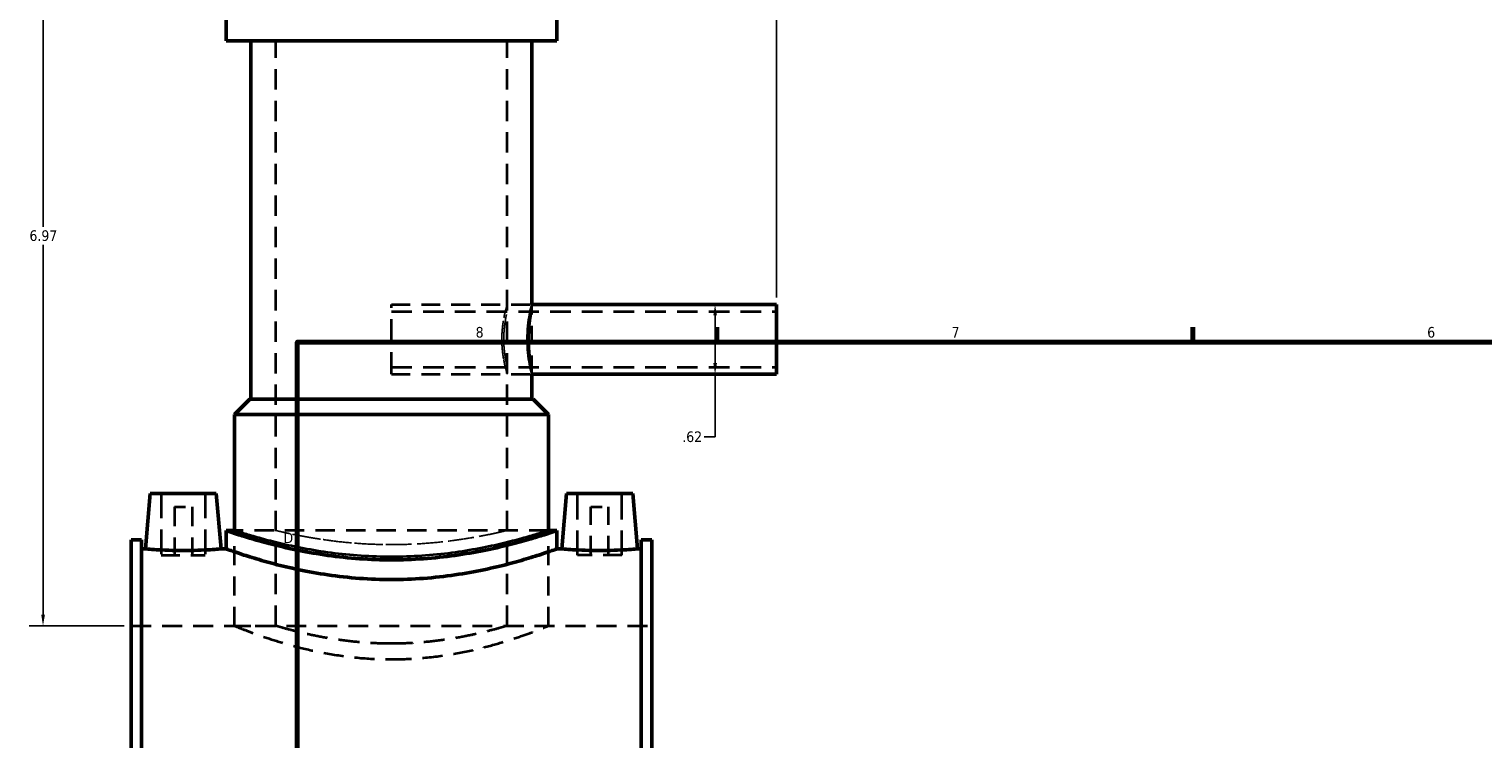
# Model space of a CAD drawing. Header units: inches. Extents: x -1.9 to 49.7, y -1.4 to 49.2.
# Tile 3 of 10: x -1.9 to 11.1, y 17.5 to 23.8. Entities that reach past the tile are written whole.
import ezdxf

# ---------------------------------------------------------------- set-up
doc = ezdxf.new("R2010")
doc.units = ezdxf.units.IN
doc.header["$MEASUREMENT"] = 0
doc.linetypes.add('DASHED', pattern=[0.2067, 0.1654, -0.0413])
for name, color, linetype, lineweight in [('Border (ANSI)', 7, 'Continuous', 70), ('Dimension (ANSI)', 7, 'Continuous', 25), ('Hidden (ANSI)', 7, 'DASHED', 35), ('Hidden Narrow (ANSI)', 7, 'DASHED', 25), ('Visible (ANSI)', 7, 'Continuous', 50), ('Visible Narrow (ANSI)', 7, 'Continuous', 35)]:
    doc.layers.add(name, color=color, linetype=linetype, lineweight=lineweight)
doc.styles.add('Note Text (ANSI)', font='tahoma.ttf')
doc.dimstyles.new('Default (ANSI)', dxfattribs={"dimtxt": 0.094488, "dimasz": 0.098425, "dimexe": 0.125, "dimexo": 0.0625, "dimgap": 0.031496, "dimtad": 0, "dimtih": 1, "dimtoh": 1, "dimrnd": 1e-08, "dimzin": 4, "dimdsep": 46, "dimtxsty": 'Note Text (ANSI)', "dimcen": 0.09, "dimdle": 0.393701, "dimclrd": 256, "dimclre": 256, "dimclrt": 5, "dimadec": 0, "dimazin": 1, "dimtfac": 1, "dimtofl": 0, "dimtmove": 0, "dimatfit": 3, "dimfxl": 1, "dimtolj": 1, "dimtzin": 4, "dimlwd": -1, "dimlwe": -1, "dimarcsym": 0})

# ---------------------------------------------------------------- blocks, each defined once
blk = doc.blocks.new('Borders Default Border')
at = {"layer": 'Border (ANSI)'}
for p, q in [((4.25, 21), (4.25, 21.134)), ((8.5, 21), (8.5, 21.134))]:
    blk.add_line(p, q, dxfattribs=at)
at = {"layer": 'Border (ANSI)', "flags": 128}
blk.add_lwpolyline([(0.5, 1), (0.5, 21), (33.5, 21), (33.5, 1), (0.5, 1)], dxfattribs=at)
at = {"layer": 'Border (ANSI)', "color": 5, "true_color": 0x0000ff, "char_height": 0.0945, "attachment_point": 7, "style": 'Note Text (ANSI)'}
for s, insert in [('8', (2.094, 21.038)), ('7', (6.346, 21.04)), ('6', (10.595, 21.038)), ('D', (0.378, 19.203))]:
    blk.add_mtext(s, dxfattribs=dict(at, insert=insert))
blk = doc.blocks.new('*D8')
at = {"layer": 'Defpoints', "color": 0, "transparency": 16777216}
for p in [(4.782, 25.911), (1.342, 25.434), (4.782, 21.335)]:
    blk.add_point(p, dxfattribs=at)
at = {"layer": 'Dimension (ANSI)', "transparency": 16777216}
for p, q in [((1.342, 25.497), (1.342, 26.036)), ((4.782, 21.398), (4.782, 26.036)), ((1.44, 25.911), (3.549, 25.911)), ((4.683, 25.911), (3.855, 25.911))]:
    blk.add_line(p, q, dxfattribs=at)
for points in [[(1.44, 25.927), (1.44, 25.894), (1.342, 25.911)], [(4.683, 25.927), (4.683, 25.894), (4.782, 25.911)]]:
    blk.add_solid(points, dxfattribs=at)
at = {"layer": 'Dimension (ANSI)', "color": 5, "transparency": 16777216, "insert": (3.58, 25.96), "char_height": 0.0945, "attachment_point": 1, "style": 'Note Text (ANSI)'}
blk.add_mtext('\\A1;3.44', dxfattribs=at)
blk = doc.blocks.new('*D9')
at = {"layer": 'Defpoints', "color": 0, "transparency": 16777216}
for p in [(4.021, 21.335), (4.021, 20.713), (4.233, 20.713)]:
    blk.add_point(p, dxfattribs=at)
at = {"layer": 'Dimension (ANSI)', "transparency": 16777216}
for p, q in [((4.233, 21.237), (4.233, 20.812)), ((4.233, 20.713), (4.233, 20.152)), ((4.233, 20.152), (4.135, 20.152))]:
    blk.add_line(p, q, dxfattribs=at)
for points in [[(4.217, 21.237), (4.25, 21.237), (4.233, 21.335)], [(4.217, 20.812), (4.25, 20.812), (4.233, 20.713)]]:
    blk.add_solid(points, dxfattribs=at)
at = {"layer": 'Dimension (ANSI)', "color": 5, "transparency": 16777216, "insert": (3.94, 20.201), "char_height": 0.0945, "attachment_point": 1, "style": 'Note Text (ANSI)'}
blk.add_mtext('\\A1;.62', dxfattribs=at)
blk = doc.blocks.new('*D10')
at = {"layer": 'Defpoints', "color": 0, "transparency": 16777216}
for p in [(-1.771, 25.434), (0.818, 25.434), (-0.983, 18.464)]:
    blk.add_point(p, dxfattribs=at)
at = {"layer": 'Dimension (ANSI)', "transparency": 16777216}
for p, q in [((0.755, 25.434), (-1.896, 25.434)), ((-1.771, 25.336), (-1.771, 22.03)), ((-1.771, 18.563), (-1.771, 21.869)), ((-1.046, 18.464), (-1.896, 18.464))]:
    blk.add_line(p, q, dxfattribs=at)
for points in [[(-1.787, 25.336), (-1.754, 25.336), (-1.771, 25.434)], [(-1.787, 18.563), (-1.754, 18.563), (-1.771, 18.464)]]:
    blk.add_solid(points, dxfattribs=at)
at = {"layer": 'Dimension (ANSI)', "color": 5, "transparency": 16777216, "insert": (-1.892, 21.998), "char_height": 0.0945, "attachment_point": 1, "style": 'Note Text (ANSI)'}
blk.add_mtext('\\A1;6.97', dxfattribs=at)

msp = doc.modelspace()

# ---------------------------------------------------------------- linework, layer by layer
at = {"layer": 'Hidden (ANSI)', "ltscale": 1.099577}
for p, q in [((0.3079, 18.4642), (0.3079, 23.6917)), ((2.3758, 18.4642), (2.3758, 23.6917))]:
    msp.add_line(p, q, dxfattribs=at)
at = {"layer": 'Hidden (ANSI)', "ltscale": 1.181797}
msp.add_line((1.3418, 20.7132), (1.3418, 21.3353), dxfattribs=at)
at = {"layer": 'Hidden (ANSI)', "ltscale": 1.012342}
for p, q in [((1.3418, 21.3353), (2.5973, 21.3353)), ((1.3418, 20.7132), (2.5973, 20.7132))]:
    msp.add_line(p, q, dxfattribs=at)
at = {"layer": 'Hidden (ANSI)', "ltscale": 1.00314}
msp.add_line((2.5973, 20.7132), (2.5973, 21.3353), dxfattribs=at)
at = {"layer": 'Hidden (ANSI)', "ltscale": 1.109499}
for p, q in [((1.3418, 21.2731), (4.7818, 21.2731)), ((1.3418, 20.7754), (4.7818, 20.7754))]:
    msp.add_line(p, q, dxfattribs=at)
at = {"layer": 'Hidden (ANSI)', "ltscale": 1.333288}
for p, q in [((-0.715, 19.6453), (-0.715, 19.0942)), ((-0.3213, 19.6453), (-0.3213, 19.0942)), ((3.005, 19.0942), (3.005, 19.6453)), ((3.3987, 19.0942), (3.3987, 19.6453))]:
    msp.add_line(p, q, dxfattribs=at)
at = {"layer": 'Hidden (ANSI)', "ltscale": 0.471064}
for p, q in [((-0.5969, 19.5272), (-0.4394, 19.5272)), ((3.1231, 19.5272), (3.2806, 19.5272))]:
    msp.add_line(p, q, dxfattribs=at)
at = {"layer": 'Hidden (ANSI)', "ltscale": 1.047583}
for p, q in [((-0.5969, 19.5272), (-0.5969, 19.0942)), ((-0.4394, 19.5272), (-0.4394, 19.0942)), ((3.1231, 19.0942), (3.1231, 19.5272)), ((3.2806, 19.0942), (3.2806, 19.5272))]:
    msp.add_line(p, q, dxfattribs=at)
at = {"layer": 'Hidden (ANSI)', "ltscale": 1.044407}
msp.add_line((2.745, 19.3161), (-0.0614, 19.3161), dxfattribs=at)
at = {"layer": 'Hidden (ANSI)', "ltscale": 1.030346}
for p, q in [((-0.0614, 18.4642), (-0.0614, 19.3161)), ((2.745, 18.4642), (2.745, 19.3161))]:
    msp.add_line(p, q, dxfattribs=at)
at = {"layer": 'Hidden (ANSI)', "ltscale": 0.997297}
for p, q in [((-0.715, 19.0942), (-0.3213, 19.0942)), ((3.3987, 19.0942), (3.005, 19.0942))]:
    msp.add_line(p, q, dxfattribs=at)
at = {"layer": 'Hidden (ANSI)', "ltscale": 1.071256}
msp.add_line((-0.9832, 18.4642), (3.6668, 18.4642), dxfattribs=at)
at = {"layer": 'Hidden (ANSI)', "ltscale": 0.893243}
for p, q in [((-0.0614, 18.4642), (0.3079, 18.4642)), ((2.3758, 18.4642), (2.745, 18.4642))]:
    msp.add_line(p, q, dxfattribs=at)
at = {"layer": 'Hidden (ANSI)', "ltscale": 1.078405}
for points, knots in [([(-0.0614, 18.4642), (-0.0614, 18.4642), (-0.0527, 18.4607), (-0.0167, 18.4462), (0.0107, 18.4353), (0.0826, 18.4078), (0.1272, 18.3913), (0.2299, 18.3555), (0.2879, 18.3364), (0.4114, 18.2992), (0.4811, 18.2797), (0.6333, 18.2428), (0.7157, 18.2253), (0.8882, 18.1961), (0.9784, 18.1842), (1.1606, 18.1685), (1.2525, 18.1646), (1.3418, 18.1646)], [16.3203445, 16.3203445, 16.3203445, 16.3203445, 16.9999817, 16.9999817, 17.679619, 17.679619, 18.3592563, 18.3592563, 19.0388936, 19.0388936, 19.719285, 19.719285, 20.3996764, 20.3996764, 21.0800679, 21.0800679, 21.7604593, 21.7604593, 21.7604593, 21.7604593]), ([(1.3418, 18.1646), (1.4311, 18.1646), (1.5231, 18.1685), (1.7052, 18.1842), (1.7955, 18.1961), (1.9679, 18.2253), (2.0504, 18.2428), (2.2025, 18.2797), (2.2723, 18.2992), (2.3957, 18.3364), (2.4538, 18.3555), (2.5565, 18.3913), (2.6011, 18.4078), (2.673, 18.4353), (2.7004, 18.4462), (2.7364, 18.4607), (2.745, 18.4642), (2.745, 18.4642)], [0, 0, 0, 0, 0.6803914, 0.6803914, 1.3607829, 1.3607829, 2.0411743, 2.0411743, 2.7215657, 2.7215657, 3.401203, 3.401203, 4.0808403, 4.0808403, 4.7604776, 4.7604776, 5.4401148, 5.4401148, 5.4401148, 5.4401148])]:
    msp.add_open_spline(points, degree=3, knots=knots, dxfattribs=at)
at = {"layer": 'Hidden (ANSI)', "ltscale": 1.129104}
for points, knots in [([(1.3418, 18.3049), (1.2765, 18.3049), (1.209, 18.3069), (1.0751, 18.3151), (1.0087, 18.3212), (0.8814, 18.3365), (0.8205, 18.3457), (0.708, 18.3652), (0.6564, 18.3756), (0.5651, 18.3955), (0.5221, 18.4057), (0.4464, 18.4249), (0.4135, 18.4338), (0.3606, 18.4486), (0.3405, 18.4545), (0.3142, 18.4623), (0.3079, 18.4642), (0.3079, 18.4642)], [0, 0, 0, 0, 0.498058, 0.498058, 0.996116, 0.996116, 1.494174, 1.494174, 1.9922321, 1.9922321, 2.4901396, 2.4901396, 2.9880472, 2.9880472, 3.4859547, 3.4859547, 3.9838623, 3.9838623, 3.9838623, 3.9838623]), ([(2.3758, 18.4642), (2.3758, 18.4642), (2.3695, 18.4623), (2.3431, 18.4545), (2.3231, 18.4486), (2.2702, 18.4338), (2.2373, 18.4249), (2.1615, 18.4057), (2.1186, 18.3955), (2.0273, 18.3756), (1.9756, 18.3652), (1.8631, 18.3457), (1.8022, 18.3365), (1.675, 18.3212), (1.6086, 18.3151), (1.4746, 18.3069), (1.4072, 18.3049), (1.3418, 18.3049)], [11.9515869, 11.9515869, 11.9515869, 11.9515869, 12.4494945, 12.4494945, 12.947402, 12.947402, 13.4453096, 13.4453096, 13.9432172, 13.9432172, 14.4412752, 14.4412752, 14.9393332, 14.9393332, 15.4373912, 15.4373912, 15.9354492, 15.9354492, 15.9354492, 15.9354492])]:
    msp.add_open_spline(points, degree=3, knots=knots, dxfattribs=at)
at = {"layer": 'Hidden Narrow (ANSI)', "ltscale": 1.056526}
msp.add_open_spline([(2.3279, 21.0242), (2.3279, 21.0636), (2.3305, 21.1053), (2.3397, 21.1819), (2.3461, 21.2167), (2.3581, 21.2716), (2.3644, 21.2955), (2.3733, 21.3273), (2.3758, 21.3353), (2.3758, 21.3353), (2.3733, 21.3273), (2.3644, 21.2955), (2.3581, 21.2716), (2.3461, 21.2167), (2.3397, 21.1819), (2.3305, 21.1053), (2.3279, 21.0636), (2.3279, 20.9849), (2.3305, 20.9431), (2.3397, 20.8666), (2.3461, 20.8318), (2.3581, 20.7768), (2.3644, 20.7529), (2.3733, 20.7211), (2.3758, 20.7132), (2.3758, 20.7132), (2.3733, 20.7211), (2.3644, 20.7529), (2.3581, 20.7768), (2.3461, 20.8318), (2.3397, 20.8666), (2.3305, 20.9431), (2.3279, 20.9849), (2.3279, 21.0242)], degree=3, knots=[0, 0, 0, 0, 0.2996409, 0.2996409, 0.5992818, 0.5992818, 0.8988324, 0.8988324, 1.1983831, 1.1983831, 1.4979337, 1.4979337, 1.7974843, 1.7974843, 2.0971252, 2.0971252, 2.3967661, 2.3967661, 2.696407, 2.696407, 2.9960479, 2.9960479, 3.2955985, 3.2955985, 3.5951492, 3.5951492, 3.8946998, 3.8946998, 4.1942504, 4.1942504, 4.4938913, 4.4938913, 4.7935322, 4.7935322, 4.7935322, 4.7935322], dxfattribs=at)
at = {"layer": 'Hidden Narrow (ANSI)', "ltscale": 1.186285}
for points, knots in [([(2.5973, 21.3353), (2.5973, 21.3353), (2.5953, 21.3274), (2.588, 21.2956), (2.5828, 21.2717), (2.573, 21.2166), (2.5678, 21.1818), (2.5603, 21.1052), (2.5582, 21.0635), (2.5582, 21.0242)], [3.5871315, 3.5871315, 3.5871315, 3.5871315, 3.886039, 3.886039, 4.1849465, 4.1849465, 4.4838942, 4.4838942, 4.782842, 4.782842, 4.782842, 4.782842]), ([(2.5582, 21.0242), (2.5582, 20.985), (2.5603, 20.9433), (2.5678, 20.8667), (2.573, 20.8318), (2.5828, 20.7768), (2.588, 20.7529), (2.5953, 20.7211), (2.5973, 20.7132), (2.5973, 20.7132)], [0, 0, 0, 0, 0.2989478, 0.2989478, 0.5978955, 0.5978955, 0.896803, 0.896803, 1.1957105, 1.1957105, 1.1957105, 1.1957105])]:
    msp.add_open_spline(points, degree=3, knots=knots, dxfattribs=at)
at = {"layer": 'Hidden Narrow (ANSI)', "ltscale": 1.084357}
msp.add_open_spline([(2.3454, 21.0242), (2.3454, 20.9929), (2.347, 20.9595), (2.3528, 20.8982), (2.3569, 20.8703), (2.3645, 20.8263), (2.3685, 20.8071), (2.3742, 20.7817), (2.3758, 20.7754), (2.3758, 20.7754), (2.3742, 20.7817), (2.3685, 20.8071), (2.3645, 20.8263), (2.3569, 20.8703), (2.3528, 20.8982), (2.347, 20.9595), (2.3454, 20.9929), (2.3454, 21.0556), (2.347, 21.089), (2.3528, 21.1503), (2.3569, 21.1781), (2.3645, 21.2222), (2.3685, 21.2413), (2.3742, 21.2668), (2.3758, 21.2731), (2.3758, 21.2731), (2.3742, 21.2668), (2.3685, 21.2413), (2.3645, 21.2222), (2.3569, 21.1781), (2.3528, 21.1503), (2.347, 21.089), (2.3454, 21.0556), (2.3454, 21.0242)], degree=3, knots=[0, 0, 0, 0, 0.239094, 0.239094, 0.478188, 0.478188, 0.7172534, 0.7172534, 0.9563188, 0.9563188, 1.1953843, 1.1953843, 1.4344497, 1.4344497, 1.6735437, 1.6735437, 1.9126377, 1.9126377, 2.1517317, 2.1517317, 2.3908257, 2.3908257, 2.6298911, 2.6298911, 2.8689565, 2.8689565, 3.108022, 3.108022, 3.3470874, 3.3470874, 3.5861814, 3.5861814, 3.8252754, 3.8252754, 3.8252754, 3.8252754], dxfattribs=at)
at = {"layer": 'Hidden Narrow (ANSI)', "ltscale": 1.083042}
msp.add_open_spline([(2.5724, 21.0242), (2.5724, 21.0556), (2.5738, 21.0889), (2.5785, 21.1502), (2.5818, 21.1781), (2.5881, 21.2222), (2.5914, 21.2414), (2.596, 21.2668), (2.5973, 21.2731), (2.5973, 21.2731), (2.596, 21.2668), (2.5914, 21.2414), (2.5881, 21.2222), (2.5818, 21.1781), (2.5785, 21.1502), (2.5738, 21.0889), (2.5724, 21.0556), (2.5724, 20.9929), (2.5738, 20.9595), (2.5785, 20.8983), (2.5818, 20.8703), (2.5881, 20.8262), (2.5914, 20.8071), (2.596, 20.7817), (2.5973, 20.7754), (2.5973, 20.7754), (2.596, 20.7817), (2.5914, 20.8071), (2.5881, 20.8262), (2.5818, 20.8703), (2.5785, 20.8983), (2.5738, 20.9595), (2.5724, 20.9929), (2.5724, 21.0242)], degree=3, knots=[0, 0, 0, 0, 0.2387536, 0.2387536, 0.4775071, 0.4775071, 0.7162478, 0.7162478, 0.9549884, 0.9549884, 1.1937291, 1.1937291, 1.4324698, 1.4324698, 1.6712233, 1.6712233, 1.9099769, 1.9099769, 2.1487304, 2.1487304, 2.387484, 2.387484, 2.6262246, 2.6262246, 2.8649653, 2.8649653, 3.103706, 3.103706, 3.3424466, 3.3424466, 3.5812002, 3.5812002, 3.8199537, 3.8199537, 3.8199537, 3.8199537], dxfattribs=at)
at = {"layer": 'Hidden Narrow (ANSI)', "ltscale": 1.073859}
for points, knots in [([(-0.0614, 19.3161), (-0.0614, 19.3161), (-0.0528, 19.3133), (-0.017, 19.3018), (0.0103, 19.2931), (0.0821, 19.2712), (0.1267, 19.258), (0.2295, 19.2296), (0.2877, 19.2144), (0.4115, 19.185), (0.4815, 19.1696), (0.6341, 19.1406), (0.7167, 19.127), (0.8893, 19.1043), (0.9795, 19.0951), (1.1614, 19.083), (1.253, 19.08), (1.3418, 19.08)], [16.24106, 16.24106, 16.24106, 16.24106, 16.9176254, 16.9176254, 17.5941909, 17.5941909, 18.2707564, 18.2707564, 18.9473218, 18.9473218, 19.624178, 19.624178, 20.3010342, 20.3010342, 20.9778904, 20.9778904, 21.6547466, 21.6547466, 21.6547466, 21.6547466]), ([(1.3418, 19.08), (1.4307, 19.08), (1.5223, 19.083), (1.7041, 19.0951), (1.7943, 19.1043), (1.967, 19.127), (2.0495, 19.1406), (2.2021, 19.1696), (2.2721, 19.185), (2.396, 19.2144), (2.4542, 19.2296), (2.557, 19.258), (2.6016, 19.2712), (2.6734, 19.2931), (2.7006, 19.3018), (2.7365, 19.3133), (2.745, 19.3161), (2.745, 19.3161)], [0, 0, 0, 0, 0.6768562, 0.6768562, 1.3537124, 1.3537124, 2.0305686, 2.0305686, 2.7074248, 2.7074248, 3.3839902, 3.3839902, 4.0605557, 4.0605557, 4.7371212, 4.7371212, 5.4136867, 5.4136867, 5.4136867, 5.4136867])]:
    msp.add_open_spline(points, degree=3, knots=knots, dxfattribs=at)
at = {"layer": 'Hidden Narrow (ANSI)', "ltscale": 1.087814}
msp.add_open_spline([(1.3418, 19.1896), (1.2766, 19.1896), (1.2093, 19.1911), (1.0755, 19.1975), (1.0091, 19.2024), (0.8818, 19.2144), (0.8208, 19.2217), (0.7082, 19.2372), (0.6565, 19.2454), (0.565, 19.2612), (0.522, 19.2694), (0.4462, 19.2847), (0.4133, 19.2918), (0.3605, 19.3037), (0.3404, 19.3084), (0.3141, 19.3146), (0.3079, 19.3161), (0.3079, 19.3161), (0.3141, 19.3146), (0.3404, 19.3084), (0.3605, 19.3037), (0.4133, 19.2918), (0.4462, 19.2847), (0.522, 19.2694), (0.565, 19.2612), (0.6565, 19.2454), (0.7082, 19.2372), (0.8208, 19.2217), (0.8818, 19.2144), (1.0091, 19.2024), (1.0755, 19.1975), (1.2093, 19.1911), (1.2766, 19.1896), (1.407, 19.1896), (1.4744, 19.1911), (1.6081, 19.1975), (1.6746, 19.2024), (1.8019, 19.2144), (1.8628, 19.2217), (1.9755, 19.2372), (2.0272, 19.2454), (2.1187, 19.2612), (2.1617, 19.2694), (2.2375, 19.2847), (2.2704, 19.2918), (2.3232, 19.3037), (2.3432, 19.3084), (2.3695, 19.3146), (2.3758, 19.3161), (2.3758, 19.3161), (2.3695, 19.3146), (2.3432, 19.3084), (2.3232, 19.3037), (2.2704, 19.2918), (2.2375, 19.2847), (2.1617, 19.2694), (2.1187, 19.2612), (2.0272, 19.2454), (1.9755, 19.2372), (1.8628, 19.2217), (1.8019, 19.2144), (1.6746, 19.2024), (1.6081, 19.1975), (1.4744, 19.1911), (1.407, 19.1896), (1.3418, 19.1896)], degree=3, knots=[0, 0, 0, 0, 0.4967779, 0.4967779, 0.9935557, 0.9935557, 1.4903336, 1.4903336, 1.9871114, 1.9871114, 2.4838294, 2.4838294, 2.9805473, 2.9805473, 3.4772653, 3.4772653, 3.9739832, 3.9739832, 4.4707011, 4.4707011, 4.9674191, 4.9674191, 5.464137, 5.464137, 5.960855, 5.960855, 6.4576328, 6.4576328, 6.9544107, 6.9544107, 7.4511885, 7.4511885, 7.9479664, 7.9479664, 8.4447442, 8.4447442, 8.9415221, 8.9415221, 9.4383, 9.4383, 9.9350778, 9.9350778, 10.4317958, 10.4317958, 10.9285137, 10.9285137, 11.4252316, 11.4252316, 11.9219496, 11.9219496, 12.4186675, 12.4186675, 12.9153855, 12.9153855, 13.4121034, 13.4121034, 13.9088213, 13.9088213, 14.4055992, 14.4055992, 14.9023771, 14.9023771, 15.3991549, 15.3991549, 15.8959328, 15.8959328, 15.8959328, 15.8959328], dxfattribs=at)
at = {"layer": 'Visible (ANSI)'}
for p, q in [((-0.1352, 23.6917), (-0.1352, 23.9008)), ((2.8189, 23.6917), (2.8189, 23.9008)), ((2.8189, 23.6917), (-0.1352, 23.6917)), ((0.0863, 20.4883), (0.0863, 23.6917)), ((2.5973, 21.3353), (2.5973, 23.6917)), ((2.5973, 21.3353), (4.7818, 21.3353)), ((4.7818, 20.7132), (4.7818, 21.3353)), ((2.5973, 20.4883), (2.5973, 20.7132)), ((2.5973, 20.7132), (4.7818, 20.7132)), ((0.076, 20.4883), (-0.0614, 20.3509)), ((0.076, 20.4883), (2.6076, 20.4883)), ((2.6076, 20.4883), (2.745, 20.3509)), ((2.745, 20.3509), (-0.0614, 20.3509)), ((-0.0614, 19.3161), (-0.0614, 20.3509)), ((2.745, 19.3161), (2.745, 20.3509)), ((-0.8134, 19.6453), (-0.8567, 19.1512)), ((-0.8134, 19.6453), (-0.2229, 19.6453)), ((-0.2229, 19.6453), (-0.1797, 19.1512)), ((2.9066, 19.6453), (2.8633, 19.1512)), ((3.4971, 19.6453), (2.9066, 19.6453)), ((3.4971, 19.6453), (3.5403, 19.1512)), ((-0.9832, 15.888), (-0.9832, 19.2337)), ((-0.8902, 19.2337), (-0.9832, 19.2337)), ((-0.8902, 19.2337), (-0.8902, 15.888)), ((-0.1352, 19.3161), (-0.1352, 19.1512)), ((-0.0614, 19.3161), (-0.1352, 19.3161)), ((2.8189, 19.3161), (2.745, 19.3161)), ((2.8189, 19.3161), (2.8189, 19.1512)), ((3.5738, 19.2337), (3.5738, 15.888)), ((3.6668, 19.2337), (3.5738, 19.2337)), ((3.6668, 15.888), (3.6668, 19.2337)), ((-0.8902, 19.1512), (-0.8567, 19.1512)), ((-0.1797, 19.1512), (-0.1352, 19.1512)), ((2.8189, 19.1512), (2.8633, 19.1512)), ((3.5403, 19.1512), (3.5738, 19.1512))]:
    msp.add_line(p, q, dxfattribs=at)
for points, knots in [([(1.3418, 19.0536), (1.2482, 19.0536), (1.1517, 19.057), (0.9603, 19.0705), (0.8653, 19.0807), (0.6836, 19.1061), (0.5967, 19.1213), (0.4362, 19.1535), (0.3625, 19.1706), (0.2323, 19.2033), (0.171, 19.2202), (0.0628, 19.2517), (0.0159, 19.2663), (-0.0597, 19.2905), (-0.0884, 19.3002), (-0.1262, 19.313), (-0.1352, 19.3161), (-0.1352, 19.3161)], [0, 0, 0, 0, 0.7131734, 0.7131734, 1.4263468, 1.4263468, 2.1395202, 2.1395202, 2.8526936, 2.8526936, 3.5654864, 3.5654864, 4.2782793, 4.2782793, 4.9910722, 4.9910722, 5.703865, 5.703865, 5.703865, 5.703865]), ([(2.8189, 19.3161), (2.8189, 19.3161), (2.8099, 19.313), (2.7721, 19.3002), (2.7434, 19.2905), (2.6678, 19.2663), (2.6208, 19.2517), (2.5126, 19.2202), (2.4514, 19.2033), (2.3211, 19.1706), (2.2475, 19.1535), (2.087, 19.1213), (2.0001, 19.1061), (1.8184, 19.0807), (1.7234, 19.0705), (1.5319, 19.057), (1.4354, 19.0536), (1.3418, 19.0536)], [-5.703865, -5.703865, -5.703865, -5.703865, -4.9910722, -4.9910722, -4.2782793, -4.2782793, -3.5654864, -3.5654864, -2.8526936, -2.8526936, -2.1395202, -2.1395202, -1.4263468, -1.4263468, -0.7131734, -0.7131734, 0, 0, 0, 0]), ([(-0.1797, 19.1512), (-0.1797, 19.1512), (-0.1881, 19.1505), (-0.2226, 19.1479), (-0.2486, 19.146), (-0.3086, 19.1425), (-0.3466, 19.1406), (-0.4301, 19.138), (-0.4755, 19.1372), (-0.5608, 19.1372), (-0.6062, 19.138), (-0.6897, 19.1406), (-0.7278, 19.1425), (-0.7878, 19.146), (-0.8138, 19.1479), (-0.8482, 19.1505), (-0.8567, 19.1512), (-0.8567, 19.1512)], [1.29848, 1.29848, 1.29848, 1.29848, 1.6229653, 1.6229653, 1.9474506, 1.9474506, 2.2722053, 2.2722053, 2.59696, 2.59696, 2.9217148, 2.9217148, 3.2464695, 3.2464695, 3.5709548, 3.5709548, 3.8954401, 3.8954401, 3.8954401, 3.8954401]), ([(2.8189, 19.1512), (2.8189, 19.1512), (2.8099, 19.148), (2.7721, 19.1347), (2.7433, 19.1246), (2.6677, 19.0993), (2.6207, 19.0841), (2.5126, 19.0513), (2.4514, 19.0338), (2.3211, 18.9997), (2.2476, 18.9819), (2.0871, 18.9482), (2.0002, 18.9324), (1.8186, 18.9059), (1.7236, 18.8952), (1.5321, 18.881), (1.4355, 18.8775), (1.2482, 18.8775), (1.1516, 18.881), (0.9601, 18.8952), (0.8651, 18.9059), (0.6834, 18.9324), (0.5966, 18.9482), (0.4361, 18.9819), (0.3625, 18.9997), (0.2323, 19.0338), (0.1711, 19.0513), (0.0629, 19.0841), (0.016, 19.0993), (-0.0597, 19.1246), (-0.0884, 19.1347), (-0.1262, 19.148), (-0.1352, 19.1512), (-0.1352, 19.1512)], [5.7083082, 5.7083082, 5.7083082, 5.7083082, 6.4216217, 6.4216217, 7.1349352, 7.1349352, 7.8482488, 7.8482488, 8.5615623, 8.5615623, 9.2753258, 9.2753258, 9.9890893, 9.9890893, 10.7028528, 10.7028528, 11.4166163, 11.4166163, 12.1303798, 12.1303798, 12.8441433, 12.8441433, 13.5579069, 13.5579069, 14.2716704, 14.2716704, 14.9849839, 14.9849839, 15.6982974, 15.6982974, 16.411611, 16.411611, 17.1249245, 17.1249245, 17.1249245, 17.1249245]), ([(3.5403, 19.1512), (3.5403, 19.1512), (3.5319, 19.1505), (3.4974, 19.1479), (3.4714, 19.146), (3.4114, 19.1425), (3.3734, 19.1406), (3.2899, 19.138), (3.2445, 19.1372), (3.2018, 19.1372), (3.1592, 19.1372), (3.1138, 19.138), (3.0303, 19.1406), (2.9922, 19.1425), (2.9322, 19.146), (2.9062, 19.1479), (2.8718, 19.1505), (2.8633, 19.1512), (2.8633, 19.1512)], [3.8954401, 3.8954401, 3.8954401, 3.8954401, 4.2199253, 4.2199253, 4.5444106, 4.5444106, 4.8691653, 4.8691653, 5.1939201, 5.1939201, 5.1939201, 5.5186748, 5.5186748, 5.8434296, 5.8434296, 6.1679148, 6.1679148, 6.4924001, 6.4924001, 6.4924001, 6.4924001])]:
    msp.add_open_spline(points, degree=3, knots=knots, dxfattribs=at)
at = {"layer": 'Visible Narrow (ANSI)'}
for points, knots in [([(2.5973, 20.7132), (2.5973, 20.7132), (2.5953, 20.7211), (2.588, 20.7529), (2.5828, 20.7768), (2.573, 20.8318), (2.5678, 20.8667), (2.5603, 20.9433), (2.5582, 20.985), (2.5582, 21.0635), (2.5603, 21.1052), (2.5678, 21.1818), (2.573, 21.2166), (2.5828, 21.2717), (2.588, 21.2956), (2.5953, 21.3274), (2.5973, 21.3353), (2.5973, 21.3353)], [1.1957105, 1.1957105, 1.1957105, 1.1957105, 1.494618, 1.494618, 1.7935255, 1.7935255, 2.0924732, 2.0924732, 2.391421, 2.391421, 2.6903688, 2.6903688, 2.9893165, 2.9893165, 3.288224, 3.288224, 3.5871315, 3.5871315, 3.5871315, 3.5871315]), ([(2.745, 19.3161), (2.745, 19.3161), (2.7365, 19.3133), (2.7006, 19.3018), (2.6734, 19.2931), (2.6016, 19.2712), (2.557, 19.258), (2.4542, 19.2296), (2.396, 19.2144), (2.2721, 19.185), (2.2021, 19.1696), (2.0495, 19.1406), (1.967, 19.127), (1.7943, 19.1043), (1.7041, 19.0951), (1.5223, 19.083), (1.4307, 19.08), (1.253, 19.08), (1.1614, 19.083), (0.9795, 19.0951), (0.8893, 19.1043), (0.7167, 19.127), (0.6341, 19.1406), (0.4815, 19.1696), (0.4115, 19.185), (0.2877, 19.2144), (0.2295, 19.2296), (0.1267, 19.258), (0.0821, 19.2712), (0.0103, 19.2931), (-0.017, 19.3018), (-0.0528, 19.3133), (-0.0614, 19.3161), (-0.0614, 19.3161)], [5.4136867, 5.4136867, 5.4136867, 5.4136867, 6.0902521, 6.0902521, 6.7668176, 6.7668176, 7.4433831, 7.4433831, 8.1199485, 8.1199485, 8.7968047, 8.7968047, 9.4736609, 9.4736609, 10.1505171, 10.1505171, 10.8273733, 10.8273733, 11.5042295, 11.5042295, 12.1810857, 12.1810857, 12.8579419, 12.8579419, 13.5347981, 13.5347981, 14.2113635, 14.2113635, 14.887929, 14.887929, 15.5644945, 15.5644945, 16.24106, 16.24106, 16.24106, 16.24106])]:
    msp.add_open_spline(points, degree=3, knots=knots, dxfattribs=at)

# ---------------------------------------------------------------- block references
msp.add_blockref('Borders Default Border', (0, 0))

# ---------------------------------------------------------------- dimensions: what is measured, and where the dimension line sits
at = {"layer": 'Dimension (ANSI)'}
for base, p1, p2, angle, override, picture, middle in [((4.7818, 25.9106), (1.3418, 25.4342), (4.7818, 21.3353), 180, {"dimgap": 0.031496, "dimtih": 0, "dimtoh": 0, "dimdec": 2, "dimtol": 0, "dimlim": 0, "dimtp": 0, "dimtm": 0, "dimtdec": 2, "dimatfit": 1}, '*D8', (3.7018, 25.9106)), ((-1.7706, 25.4342), (-0.9832, 18.4642), (0.8177, 25.4342), 270, {"dimgap": 0.031496, "dimdec": 2, "dimtol": 0, "dimlim": 0, "dimtp": 0, "dimtm": 0, "dimtdec": 2, "dimatfit": 1}, '*D10', (-1.7706, 21.9492)), ((4.2331, 20.7132), (4.0214, 21.3353), (4.0214, 20.7132), 270, {"dimgap": 0.031496, "dimdec": 2, "dimse1": 1, "dimse2": 1, "dimtol": 0, "dimlim": 0, "dimtp": 0, "dimtm": 0, "dimtdec": 2, "dimatfit": 2}, '*D9', (4.0214, 20.1522))]:
    dim = msp.add_linear_dim(base=base, p1=p1, p2=p2, angle=angle, dimstyle='Default (ANSI)', override=override, dxfattribs=at)
    dim.commit()
    dim.dimension.update_dxf_attribs({"geometry": picture, "text_midpoint": middle, "dimtype": 160})

doc.saveas('drawing.dxf')
